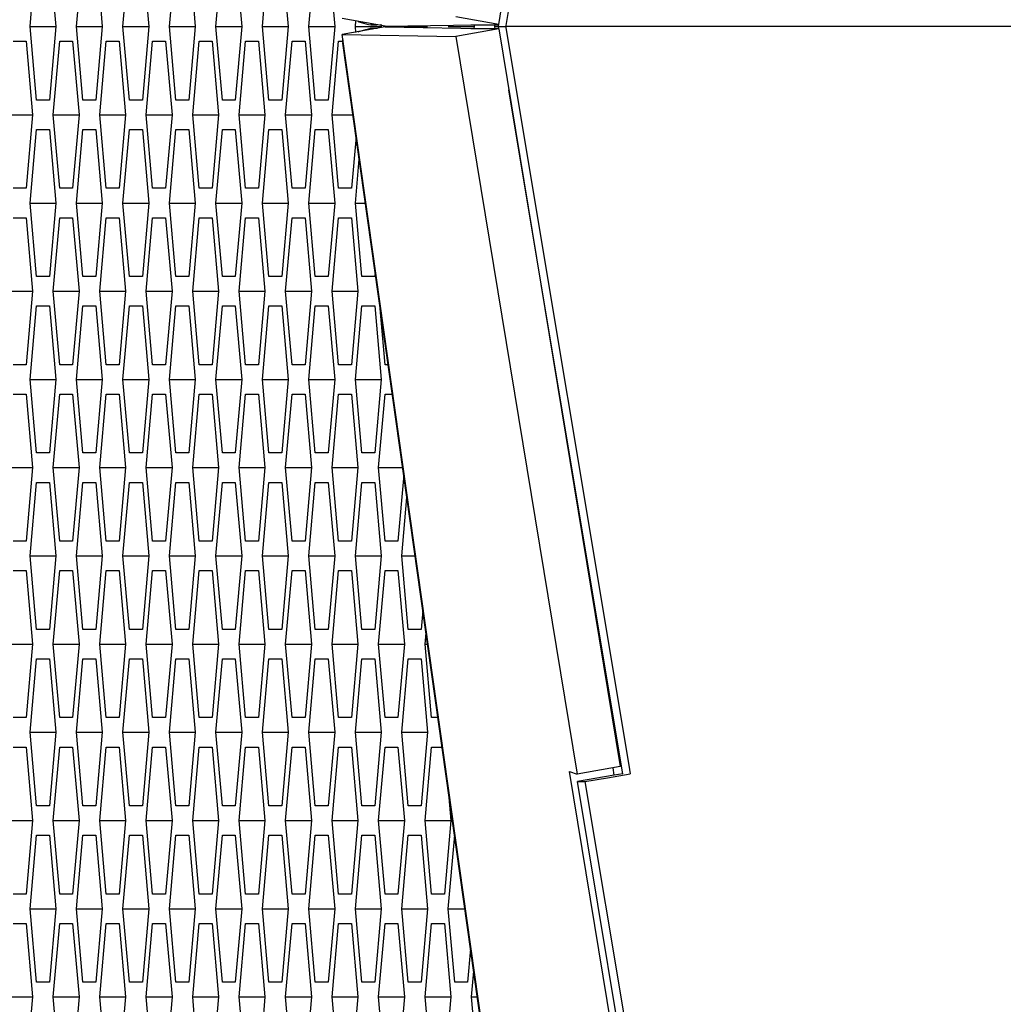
# Model space of a CAD drawing. Header units: millimetres. Extents: x 0 to 420, y 0 to 297.
# Tile 253 of 256: x 229.38 to 232.72, y 211.3 to 214.65. Entities that reach past the tile are written whole.
import ezdxf

# ---------------------------------------------------------------- set-up
doc = ezdxf.new("R2010")
doc.units = ezdxf.units.MM
doc.header["$LTSCALE"] = 23.1
doc.layers.get('0').update_dxf_attribs({"linetype": 'CONTINUOUS'})
doc.layers.add('DIM_PILOTEES', color=7, linetype='CONTINUOUS')
doc.styles.get("Standard").update_dxf_attribs({"font": 'txt', "width": 0.7})
doc.dimstyles.new('DIMSTYLE_1', dxfattribs={"dimtxt": 2.5, "dimasz": 3.5, "dimexe": 2, "dimexo": 0, "dimtad": 1, "dimdec": 0, "dimlfac": 10, "dimdsep": 46, "dimtxsty": 'Standard', "dimblk": '_FILLED', "dimblk1": '_FILLED', "dimblk2": '_FILLED', "dimcen": 0.09, "dimazin": 2, "dimtp": 1.2, "dimtm": 1.2, "dimtfac": 1, "dimtdec": 0, "dimtofl": 0, "dimtmove": 0, "dimatfit": 3, "dimldrblk": '_FILLED', "dimfxl": 0, "dimtolj": 1, "dimarcsym": 0})
doc.dimstyles.new('DIMSTYLE_2', dxfattribs={"dimtxt": 2.5, "dimasz": 3.5, "dimexe": 2, "dimexo": 0, "dimtad": 1, "dimdec": 0, "dimlfac": 10, "dimdsep": 46, "dimtxsty": 'Standard', "dimblk": '_FILLED', "dimblk1": '_FILLED', "dimblk2": '_FILLED', "dimcen": 0.09, "dimazin": 2, "dimtp": 0.5, "dimtm": 0.5, "dimtfac": 1, "dimtdec": 0, "dimtofl": 0, "dimtmove": 0, "dimatfit": 3, "dimldrblk": '_FILLED', "dimfxl": 0, "dimtolj": 1, "dimarcsym": 0})
doc.dimstyles.new('DIMSTYLE_4', dxfattribs={"dimtxt": 2.5, "dimasz": 3.5, "dimexe": 2, "dimexo": 0, "dimtad": 1, "dimdec": 0, "dimlfac": 10, "dimdsep": 46, "dimtxsty": 'Standard', "dimblk": '_FILLED', "dimblk1": '_FILLED', "dimblk2": '_FILLED', "dimcen": 0.09, "dimazin": 2, "dimtp": 0.8, "dimtm": 0.8, "dimtfac": 1, "dimtdec": 0, "dimtofl": 0, "dimtmove": 0, "dimatfit": 3, "dimldrblk": '_FILLED', "dimfxl": 0, "dimtolj": 1, "dimarcsym": 0})

# ---------------------------------------------------------------- blocks, each defined once
blk = doc.blocks.new('_FILLED')
at = {"color": 0, "linetype": 'ByBlock'}
blk.add_solid([(0, 0), (-1, 0.14286), (-1, -0.14286)], dxfattribs=at)
blk = doc.blocks.new('*D1')
at = {"layer": 'DIM_PILOTEES', "color": 2, "linetype": 'Continuous'}
for p, q in [((273.9153, 254.2086), (213.2201, 254.2086)), ((215.2201, 254.2086), (215.2201, 191.8279)), ((215.2201, 129.4471), (215.2201, 191.8279)), ((273.9407, 129.4471), (213.2201, 129.4471))]:
    blk.add_line(p, q, dxfattribs=at)
at = {"layer": 'DIM_PILOTEES', "color": 2, "linetype": 'Continuous', "xscale": 3.5, "yscale": 3.5, "zscale": 3.5}
for p, rotation in [((215.2201, 254.2086), 90), ((215.2201, 129.4471), 270)]:
    blk.add_blockref('_FILLED', p, dxfattribs=dict(at, rotation=rotation))
at = {"layer": 'DIM_PILOTEES', "color": 2, "linetype": 'Continuous', "insert": (212.0951, 191.6644), "char_height": 2.5, "width": 10.982143, "attachment_point": 2, "rotation": 90, "line_spacing_factor": 0.9}
blk.add_mtext('{\\ftxt;\\W0.0001;\\H0.0001;\\~}{\\ftxt;\\W2.9285714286;\\H2.5; }{\\ftxt;\\W0.0001;\\H0.0001;\\~}', dxfattribs=at)
blk = doc.blocks.new('*D2')
at = {"layer": 'DIM_PILOTEES', "color": 2, "linetype": 'Continuous'}
for p, q in [((226.3883, 206.1532), (226.3883, 267.8625)), ((243.2945, 226.4959), (243.2945, 267.8625)), ((226.3883, 265.8625), (218.8883, 265.8625)), ((218.8883, 265.8625), (234.8414, 265.8625)), ((250.7945, 265.8625), (234.8414, 265.8625)), ((243.2945, 265.8625), (250.7945, 265.8625))]:
    blk.add_line(p, q, dxfattribs=at)
at = {"layer": 'DIM_PILOTEES', "color": 2, "linetype": 'Continuous', "xscale": 3.5, "yscale": 3.5, "zscale": 3.5}
blk.add_blockref('_FILLED', (226.3883, 265.8625), dxfattribs=at)
at = {"layer": 'DIM_PILOTEES', "color": 2, "linetype": 'Continuous', "xscale": 3.5, "yscale": 3.5, "zscale": 3.5, "rotation": 180}
blk.add_blockref('_FILLED', (243.2945, 265.8625), dxfattribs=at)
at = {"layer": 'DIM_PILOTEES', "color": 2, "linetype": 'Continuous', "insert": (235.5503, 268.9875), "char_height": 2.5, "width": 8.035714, "attachment_point": 2, "line_spacing_factor": 0.9}
blk.add_mtext('{\\ftxt;\\W0.0001;\\H0.0001;\\~}{\\ftxt;\\W2.1428571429;\\H2.5; }{\\ftxt;\\W0.0001;\\H0.0001;\\~}', dxfattribs=at)
blk = doc.blocks.new('*D9')
at = {"layer": 'DIM_PILOTEES', "color": 2, "linetype": 'Continuous'}
for p, q in [((226.3883, 206.1532), (226.3883, 279.9641)), ((276.2211, 241.5579), (276.2211, 279.9641)), ((226.3883, 277.9641), (251.3047, 277.9641)), ((276.2211, 277.9641), (251.3047, 277.9641))]:
    blk.add_line(p, q, dxfattribs=at)
at = {"layer": 'DIM_PILOTEES', "color": 2, "linetype": 'Continuous', "xscale": 3.5, "yscale": 3.5, "zscale": 3.5, "rotation": 180}
blk.add_blockref('_FILLED', (226.3883, 277.9641), dxfattribs=at)
at = {"layer": 'DIM_PILOTEES', "color": 2, "linetype": 'Continuous', "xscale": 3.5, "yscale": 3.5, "zscale": 3.5}
blk.add_blockref('_FILLED', (276.2211, 277.9641), dxfattribs=at)
at = {"layer": 'DIM_PILOTEES', "color": 2, "linetype": 'Continuous', "insert": (253.158, 281.0891), "char_height": 2.5, "width": 8.839286, "attachment_point": 2, "line_spacing_factor": 0.9}
blk.add_mtext('{\\ftxt;\\W0.0001;\\H0.0001;\\~}{\\ftxt;\\W2.3571428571;\\H2.5; }{\\ftxt;\\W0.0001;\\H0.0001;\\~}', dxfattribs=at)

msp = doc.modelspace()

# ---------------------------------------------------------------- linework, layer by layer
at = {"color": 3, "linetype": 'Continuous'}
for p, q in [((231.008, 214.6296), (231.4201, 217.1383)), ((229.4132, 214.622), (229.4352, 214.872)), ((229.4791, 214.872), (229.5011, 214.622)), ((229.5713, 214.622), (229.5933, 214.872)), ((229.6372, 214.872), (229.6592, 214.622)), ((229.7294, 214.622), (229.7514, 214.872)), ((229.7953, 214.872), (229.8172, 214.622)), ((229.8875, 214.622), (229.9095, 214.872)), ((229.9534, 214.872), (229.9753, 214.622)), ((230.0456, 214.622), (230.0676, 214.872)), ((230.1115, 214.872), (230.1334, 214.622)), ((230.2037, 214.622), (230.2256, 214.872)), ((230.2696, 214.872), (230.2915, 214.622)), ((230.3618, 214.622), (230.3837, 214.872)), ((230.4277, 214.872), (230.4496, 214.622)), ((230.5199, 214.622), (230.5216, 214.6419)), ((229.4352, 214.372), (229.4132, 214.622)), ((229.5011, 214.622), (229.4791, 214.372)), ((229.5933, 214.372), (229.5713, 214.622)), ((229.6592, 214.622), (229.6372, 214.372)), ((229.7514, 214.372), (229.7294, 214.622)), ((229.8172, 214.622), (229.7953, 214.372)), ((229.9095, 214.372), (229.8875, 214.622)), ((229.9753, 214.622), (229.9534, 214.372)), ((230.0676, 214.372), (230.0456, 214.622)), ((230.1334, 214.622), (230.1115, 214.372)), ((230.2256, 214.372), (230.2037, 214.622)), ((230.2915, 214.622), (230.2696, 214.372)), ((230.3837, 214.372), (230.3618, 214.622)), ((230.4496, 214.622), (230.4277, 214.372)), ((230.5216, 214.602), (230.5199, 214.622)), ((230.6069, 214.6307), (230.6077, 214.622)), ((230.6211, 214.623), (231.008, 214.6296)), ((230.6211, 214.6209), (231.008, 214.6143)), ((230.9233, 214.6281), (230.9239, 214.622)), ((230.9239, 214.622), (230.9233, 214.6158)), ((230.9941, 214.622), (230.9949, 214.6307)), ((230.9949, 214.6132), (230.9941, 214.622)), ((231.008, 214.6143), (231.4201, 212.1056)), ((229.3561, 214.572), (229.4001, 214.572)), ((229.4001, 214.572), (229.422, 214.322)), ((229.4923, 214.322), (229.5142, 214.572)), ((229.5142, 214.572), (229.5581, 214.572)), ((229.5581, 214.572), (229.5801, 214.322)), ((229.6504, 214.322), (229.6723, 214.572)), ((229.6723, 214.572), (229.7162, 214.572)), ((229.7162, 214.572), (229.7382, 214.322)), ((229.8085, 214.322), (229.8304, 214.572)), ((229.8304, 214.572), (229.8743, 214.572)), ((229.8743, 214.572), (229.8963, 214.322)), ((229.9666, 214.322), (229.9885, 214.572)), ((229.9885, 214.572), (230.0324, 214.572)), ((230.0324, 214.572), (230.0544, 214.322)), ((230.1246, 214.322), (230.1466, 214.572)), ((230.1466, 214.572), (230.1905, 214.572)), ((230.1905, 214.572), (230.2125, 214.322)), ((230.2827, 214.322), (230.3047, 214.572)), ((230.3047, 214.572), (230.3486, 214.572)), ((230.3486, 214.572), (230.3706, 214.322)), ((230.4408, 214.322), (230.4628, 214.572)), ((230.4628, 214.572), (230.4753, 214.572)), ((229.4791, 214.372), (229.4352, 214.372)), ((229.6372, 214.372), (229.5933, 214.372)), ((229.7953, 214.372), (229.7514, 214.372)), ((229.9534, 214.372), (229.9095, 214.372)), ((230.1115, 214.372), (230.0676, 214.372)), ((230.2696, 214.372), (230.2256, 214.372)), ((230.4277, 214.372), (230.3837, 214.372)), ((229.422, 214.322), (229.4001, 214.072)), ((229.5142, 214.072), (229.4923, 214.322)), ((229.5801, 214.322), (229.5581, 214.072)), ((229.6723, 214.072), (229.6504, 214.322)), ((229.7382, 214.322), (229.7162, 214.072)), ((229.8304, 214.072), (229.8085, 214.322)), ((229.8963, 214.322), (229.8743, 214.072)), ((229.9885, 214.072), (229.9666, 214.322)), ((230.0544, 214.322), (230.0324, 214.072)), ((230.1466, 214.072), (230.1246, 214.322)), ((230.2125, 214.322), (230.1905, 214.072)), ((230.3047, 214.072), (230.2827, 214.322)), ((230.3706, 214.322), (230.3486, 214.072)), ((230.4628, 214.072), (230.4408, 214.322)), ((229.4132, 214.022), (229.4352, 214.272)), ((229.4352, 214.272), (229.4791, 214.272)), ((229.4791, 214.272), (229.5011, 214.022)), ((229.5713, 214.022), (229.5933, 214.272)), ((229.5933, 214.272), (229.6372, 214.272)), ((229.6372, 214.272), (229.6592, 214.022)), ((229.7294, 214.022), (229.7514, 214.272)), ((229.7514, 214.272), (229.7953, 214.272)), ((229.7953, 214.272), (229.8172, 214.022)), ((229.8875, 214.022), (229.9095, 214.272)), ((229.9095, 214.272), (229.9534, 214.272)), ((229.9534, 214.272), (229.9753, 214.022)), ((230.0456, 214.022), (230.0676, 214.272)), ((230.0676, 214.272), (230.1115, 214.272)), ((230.1115, 214.272), (230.1334, 214.022)), ((230.2037, 214.022), (230.2256, 214.272)), ((230.2256, 214.272), (230.2696, 214.272)), ((230.2696, 214.272), (230.2915, 214.022)), ((230.3618, 214.022), (230.3837, 214.272)), ((230.3837, 214.272), (230.4277, 214.272)), ((230.4277, 214.272), (230.4496, 214.022)), ((230.5222, 214.2482), (230.5067, 214.072)), ((230.5199, 214.022), (230.533, 214.1715)), ((229.4001, 214.072), (229.3561, 214.072)), ((229.5581, 214.072), (229.5142, 214.072)), ((229.7162, 214.072), (229.6723, 214.072)), ((229.8743, 214.072), (229.8304, 214.072)), ((230.0324, 214.072), (229.9885, 214.072)), ((230.1905, 214.072), (230.1466, 214.072)), ((230.3486, 214.072), (230.3047, 214.072)), ((230.5067, 214.072), (230.4628, 214.072)), ((229.4352, 213.772), (229.4132, 214.022)), ((229.5011, 214.022), (229.4791, 213.772)), ((229.5933, 213.772), (229.5713, 214.022)), ((229.6592, 214.022), (229.6372, 213.772)), ((229.7514, 213.772), (229.7294, 214.022)), ((229.8172, 214.022), (229.7953, 213.772)), ((229.9095, 213.772), (229.8875, 214.022)), ((229.9753, 214.022), (229.9534, 213.772)), ((230.0676, 213.772), (230.0456, 214.022)), ((230.1334, 214.022), (230.1115, 213.772)), ((230.2256, 213.772), (230.2037, 214.022)), ((230.2915, 214.022), (230.2696, 213.772)), ((230.3837, 213.772), (230.3618, 214.022)), ((230.4496, 214.022), (230.4277, 213.772)), ((230.5418, 213.772), (230.5199, 214.022)), ((229.3561, 213.972), (229.4001, 213.972)), ((229.4001, 213.972), (229.422, 213.722)), ((229.4923, 213.722), (229.5142, 213.972)), ((229.5142, 213.972), (229.5581, 213.972)), ((229.5581, 213.972), (229.5801, 213.722)), ((229.6504, 213.722), (229.6723, 213.972)), ((229.6723, 213.972), (229.7162, 213.972)), ((229.7162, 213.972), (229.7382, 213.722)), ((229.8085, 213.722), (229.8304, 213.972)), ((229.8304, 213.972), (229.8743, 213.972)), ((229.8743, 213.972), (229.8963, 213.722)), ((229.9666, 213.722), (229.9885, 213.972)), ((229.9885, 213.972), (230.0324, 213.972)), ((230.0324, 213.972), (230.0544, 213.722)), ((230.1246, 213.722), (230.1466, 213.972)), ((230.1466, 213.972), (230.1905, 213.972)), ((230.1905, 213.972), (230.2125, 213.722)), ((230.2827, 213.722), (230.3047, 213.972)), ((230.3047, 213.972), (230.3486, 213.972)), ((230.3486, 213.972), (230.3706, 213.722)), ((230.4408, 213.722), (230.4628, 213.972)), ((230.4628, 213.972), (230.5067, 213.972)), ((230.5067, 213.972), (230.5287, 213.722)), ((229.4791, 213.772), (229.4352, 213.772)), ((229.6372, 213.772), (229.5933, 213.772)), ((229.7953, 213.772), (229.7514, 213.772)), ((229.9534, 213.772), (229.9095, 213.772)), ((230.1115, 213.772), (230.0676, 213.772)), ((230.2696, 213.772), (230.2256, 213.772)), ((230.4277, 213.772), (230.3837, 213.772)), ((230.5857, 213.772), (230.5418, 213.772)), ((230.5871, 213.7878), (230.5857, 213.772)), ((229.422, 213.722), (229.4001, 213.472)), ((229.5142, 213.472), (229.4923, 213.722)), ((229.5801, 213.722), (229.5581, 213.472)), ((229.6723, 213.472), (229.6504, 213.722)), ((229.7382, 213.722), (229.7162, 213.472)), ((229.8304, 213.472), (229.8085, 213.722)), ((229.8963, 213.722), (229.8743, 213.472)), ((229.9885, 213.472), (229.9666, 213.722)), ((230.0544, 213.722), (230.0324, 213.472)), ((230.1466, 213.472), (230.1246, 213.722)), ((230.2125, 213.722), (230.1905, 213.472)), ((230.3047, 213.472), (230.2827, 213.722)), ((230.3706, 213.722), (230.3486, 213.472)), ((230.4628, 213.472), (230.4408, 213.722)), ((230.5287, 213.722), (230.5067, 213.472)), ((229.4132, 213.422), (229.4352, 213.672)), ((229.4352, 213.672), (229.4791, 213.672)), ((229.4791, 213.672), (229.5011, 213.422)), ((229.5713, 213.422), (229.5933, 213.672)), ((229.5933, 213.672), (229.6372, 213.672)), ((229.6372, 213.672), (229.6592, 213.422)), ((229.7294, 213.422), (229.7514, 213.672)), ((229.7514, 213.672), (229.7953, 213.672)), ((229.7953, 213.672), (229.8172, 213.422)), ((229.8875, 213.422), (229.9095, 213.672)), ((229.9095, 213.672), (229.9534, 213.672)), ((229.9534, 213.672), (229.9753, 213.422)), ((230.0456, 213.422), (230.0676, 213.672)), ((230.0676, 213.672), (230.1115, 213.672)), ((230.1115, 213.672), (230.1334, 213.422)), ((230.2037, 213.422), (230.2256, 213.672)), ((230.2256, 213.672), (230.2696, 213.672)), ((230.2696, 213.672), (230.2915, 213.422)), ((230.3618, 213.422), (230.3837, 213.672)), ((230.3837, 213.672), (230.4277, 213.672)), ((230.4277, 213.672), (230.4496, 213.422)), ((230.5199, 213.422), (230.5418, 213.672)), ((230.5418, 213.672), (230.5857, 213.672)), ((230.5857, 213.672), (230.6077, 213.422)), ((230.6209, 213.472), (230.603, 213.6753)), ((229.4001, 213.472), (229.3561, 213.472)), ((229.5581, 213.472), (229.5142, 213.472)), ((229.7162, 213.472), (229.6723, 213.472)), ((229.8743, 213.472), (229.8304, 213.472)), ((230.0324, 213.472), (229.9885, 213.472)), ((230.1905, 213.472), (230.1466, 213.472)), ((230.3486, 213.472), (230.3047, 213.472)), ((230.5067, 213.472), (230.4628, 213.472)), ((230.6317, 213.472), (230.6209, 213.472)), ((229.4352, 213.172), (229.4132, 213.422)), ((229.5011, 213.422), (229.4791, 213.172)), ((229.5933, 213.172), (229.5713, 213.422)), ((229.6592, 213.422), (229.6372, 213.172)), ((229.7514, 213.172), (229.7294, 213.422)), ((229.8172, 213.422), (229.7953, 213.172)), ((229.9095, 213.172), (229.8875, 213.422)), ((229.9753, 213.422), (229.9534, 213.172)), ((230.0676, 213.172), (230.0456, 213.422)), ((230.1334, 213.422), (230.1115, 213.172)), ((230.2256, 213.172), (230.2037, 213.422)), ((230.2915, 213.422), (230.2696, 213.172)), ((230.3837, 213.172), (230.3618, 213.422)), ((230.4496, 213.422), (230.4277, 213.172)), ((230.5418, 213.172), (230.5199, 213.422)), ((230.6077, 213.422), (230.5857, 213.172)), ((229.3561, 213.372), (229.4001, 213.372)), ((229.4001, 213.372), (229.422, 213.122)), ((229.4923, 213.122), (229.5142, 213.372)), ((229.5142, 213.372), (229.5581, 213.372)), ((229.5581, 213.372), (229.5801, 213.122)), ((229.6504, 213.122), (229.6723, 213.372)), ((229.6723, 213.372), (229.7162, 213.372)), ((229.7162, 213.372), (229.7382, 213.122)), ((229.8085, 213.122), (229.8304, 213.372)), ((229.8304, 213.372), (229.8743, 213.372)), ((229.8743, 213.372), (229.8963, 213.122)), ((229.9666, 213.122), (229.9885, 213.372)), ((229.9885, 213.372), (230.0324, 213.372)), ((230.0324, 213.372), (230.0544, 213.122)), ((230.1246, 213.122), (230.1466, 213.372)), ((230.1466, 213.372), (230.1905, 213.372)), ((230.1905, 213.372), (230.2125, 213.122)), ((230.2827, 213.122), (230.3047, 213.372)), ((230.3047, 213.372), (230.3486, 213.372)), ((230.3486, 213.372), (230.3706, 213.122)), ((230.4408, 213.122), (230.4628, 213.372)), ((230.4628, 213.372), (230.5067, 213.372)), ((230.5067, 213.372), (230.5287, 213.122)), ((230.5989, 213.122), (230.6209, 213.372)), ((230.6209, 213.372), (230.6458, 213.372)), ((229.4791, 213.172), (229.4352, 213.172)), ((229.6372, 213.172), (229.5933, 213.172)), ((229.7953, 213.172), (229.7514, 213.172)), ((229.9534, 213.172), (229.9095, 213.172)), ((230.1115, 213.172), (230.0676, 213.172)), ((230.2696, 213.172), (230.2256, 213.172)), ((230.4277, 213.172), (230.3837, 213.172)), ((230.5857, 213.172), (230.5418, 213.172)), ((229.422, 213.122), (229.4001, 212.872)), ((229.5142, 212.872), (229.4923, 213.122)), ((229.5801, 213.122), (229.5581, 212.872)), ((229.6723, 212.872), (229.6504, 213.122)), ((229.7382, 213.122), (229.7162, 212.872)), ((229.8304, 212.872), (229.8085, 213.122)), ((229.8963, 213.122), (229.8743, 212.872)), ((229.9885, 212.872), (229.9666, 213.122)), ((230.0544, 213.122), (230.0324, 212.872)), ((230.1466, 212.872), (230.1246, 213.122)), ((230.2125, 213.122), (230.1905, 212.872)), ((230.3047, 212.872), (230.2827, 213.122)), ((230.3706, 213.122), (230.3486, 212.872)), ((230.4628, 212.872), (230.4408, 213.122)), ((230.5287, 213.122), (230.5067, 212.872)), ((230.6209, 212.872), (230.5989, 213.122)), ((229.4132, 212.822), (229.4352, 213.072)), ((229.4352, 213.072), (229.4791, 213.072)), ((229.4791, 213.072), (229.5011, 212.822)), ((229.5713, 212.822), (229.5933, 213.072)), ((229.5933, 213.072), (229.6372, 213.072)), ((229.6372, 213.072), (229.6592, 212.822)), ((229.7294, 212.822), (229.7514, 213.072)), ((229.7514, 213.072), (229.7953, 213.072)), ((229.7953, 213.072), (229.8172, 212.822)), ((229.8875, 212.822), (229.9095, 213.072)), ((229.9095, 213.072), (229.9534, 213.072)), ((229.9534, 213.072), (229.9753, 212.822)), ((230.0456, 212.822), (230.0676, 213.072)), ((230.0676, 213.072), (230.1115, 213.072)), ((230.1115, 213.072), (230.1334, 212.822)), ((230.2037, 212.822), (230.2256, 213.072)), ((230.2256, 213.072), (230.2696, 213.072)), ((230.2696, 213.072), (230.2915, 212.822)), ((230.3618, 212.822), (230.3837, 213.072)), ((230.3837, 213.072), (230.4277, 213.072)), ((230.4277, 213.072), (230.4496, 212.822)), ((230.5199, 212.822), (230.5418, 213.072)), ((230.5418, 213.072), (230.5857, 213.072)), ((230.5857, 213.072), (230.6077, 212.822)), ((230.6846, 213.0972), (230.6648, 212.872)), ((230.678, 212.822), (230.6954, 213.0205)), ((229.4001, 212.872), (229.3561, 212.872)), ((229.5581, 212.872), (229.5142, 212.872)), ((229.7162, 212.872), (229.6723, 212.872)), ((229.8743, 212.872), (229.8304, 212.872)), ((230.0324, 212.872), (229.9885, 212.872)), ((230.1905, 212.872), (230.1466, 212.872)), ((230.3486, 212.872), (230.3047, 212.872)), ((230.5067, 212.872), (230.4628, 212.872)), ((230.6648, 212.872), (230.6209, 212.872)), ((229.4352, 212.572), (229.4132, 212.822)), ((229.5011, 212.822), (229.4791, 212.572)), ((229.5933, 212.572), (229.5713, 212.822)), ((229.6592, 212.822), (229.6372, 212.572)), ((229.7514, 212.572), (229.7294, 212.822)), ((229.8172, 212.822), (229.7953, 212.572)), ((229.9095, 212.572), (229.8875, 212.822)), ((229.9753, 212.822), (229.9534, 212.572)), ((230.0676, 212.572), (230.0456, 212.822)), ((230.1334, 212.822), (230.1115, 212.572)), ((230.2256, 212.572), (230.2037, 212.822)), ((230.2915, 212.822), (230.2696, 212.572)), ((230.3837, 212.572), (230.3618, 212.822)), ((230.4496, 212.822), (230.4277, 212.572)), ((230.5418, 212.572), (230.5199, 212.822)), ((230.6077, 212.822), (230.5857, 212.572)), ((230.6999, 212.572), (230.678, 212.822)), ((229.3561, 212.772), (229.4001, 212.772)), ((229.4001, 212.772), (229.422, 212.522)), ((229.4923, 212.522), (229.5142, 212.772)), ((229.5142, 212.772), (229.5581, 212.772)), ((229.5581, 212.772), (229.5801, 212.522)), ((229.6504, 212.522), (229.6723, 212.772)), ((229.6723, 212.772), (229.7162, 212.772)), ((229.7162, 212.772), (229.7382, 212.522)), ((229.8085, 212.522), (229.8304, 212.772)), ((229.8304, 212.772), (229.8743, 212.772)), ((229.8743, 212.772), (229.8963, 212.522)), ((229.9666, 212.522), (229.9885, 212.772)), ((229.9885, 212.772), (230.0324, 212.772)), ((230.0324, 212.772), (230.0544, 212.522)), ((230.1246, 212.522), (230.1466, 212.772)), ((230.1466, 212.772), (230.1905, 212.772)), ((230.1905, 212.772), (230.2125, 212.522)), ((230.2827, 212.522), (230.3047, 212.772)), ((230.3047, 212.772), (230.3486, 212.772)), ((230.3486, 212.772), (230.3706, 212.522)), ((230.4408, 212.522), (230.4628, 212.772)), ((230.4628, 212.772), (230.5067, 212.772)), ((230.5067, 212.772), (230.5287, 212.522)), ((230.5989, 212.522), (230.6209, 212.772)), ((230.6209, 212.772), (230.6648, 212.772)), ((230.6648, 212.772), (230.6867, 212.522)), ((230.7495, 212.6368), (230.7438, 212.572)), ((229.4791, 212.572), (229.4352, 212.572)), ((229.6372, 212.572), (229.5933, 212.572)), ((229.7953, 212.572), (229.7514, 212.572)), ((229.9534, 212.572), (229.9095, 212.572)), ((230.1115, 212.572), (230.0676, 212.572)), ((230.2696, 212.572), (230.2256, 212.572)), ((230.4277, 212.572), (230.3837, 212.572)), ((230.5857, 212.572), (230.5418, 212.572)), ((230.7438, 212.572), (230.6999, 212.572)), ((230.757, 212.522), (230.7604, 212.5601)), ((229.422, 212.522), (229.4001, 212.272)), ((229.5142, 212.272), (229.4923, 212.522)), ((229.5801, 212.522), (229.5581, 212.272)), ((229.6723, 212.272), (229.6504, 212.522)), ((229.7382, 212.522), (229.7162, 212.272)), ((229.8304, 212.272), (229.8085, 212.522)), ((229.8963, 212.522), (229.8743, 212.272)), ((229.9885, 212.272), (229.9666, 212.522)), ((230.0544, 212.522), (230.0324, 212.272)), ((230.1466, 212.272), (230.1246, 212.522)), ((230.2125, 212.522), (230.1905, 212.272)), ((230.3047, 212.272), (230.2827, 212.522)), ((230.3706, 212.522), (230.3486, 212.272)), ((230.4628, 212.272), (230.4408, 212.522)), ((230.5287, 212.522), (230.5067, 212.272)), ((230.6209, 212.272), (230.5989, 212.522)), ((230.6867, 212.522), (230.6648, 212.272)), ((230.779, 212.272), (230.757, 212.522)), ((229.4132, 212.222), (229.4352, 212.472)), ((229.4352, 212.472), (229.4791, 212.472)), ((229.4791, 212.472), (229.5011, 212.222)), ((229.5713, 212.222), (229.5933, 212.472)), ((229.5933, 212.472), (229.6372, 212.472)), ((229.6372, 212.472), (229.6592, 212.222)), ((229.7294, 212.222), (229.7514, 212.472)), ((229.7514, 212.472), (229.7953, 212.472)), ((229.7953, 212.472), (229.8172, 212.222)), ((229.8875, 212.222), (229.9095, 212.472)), ((229.9095, 212.472), (229.9534, 212.472)), ((229.9534, 212.472), (229.9753, 212.222)), ((230.0456, 212.222), (230.0676, 212.472)), ((230.0676, 212.472), (230.1115, 212.472)), ((230.1115, 212.472), (230.1334, 212.222)), ((230.2037, 212.222), (230.2256, 212.472)), ((230.2256, 212.472), (230.2696, 212.472)), ((230.2696, 212.472), (230.2915, 212.222)), ((230.3618, 212.222), (230.3837, 212.472)), ((230.3837, 212.472), (230.4277, 212.472)), ((230.4277, 212.472), (230.4496, 212.222)), ((230.5199, 212.222), (230.5418, 212.472)), ((230.5418, 212.472), (230.5857, 212.472)), ((230.5857, 212.472), (230.6077, 212.222)), ((230.678, 212.222), (230.6999, 212.472)), ((230.6999, 212.472), (230.7438, 212.472)), ((230.7438, 212.472), (230.7658, 212.222)), ((229.4001, 212.272), (229.3561, 212.272)), ((229.5581, 212.272), (229.5142, 212.272)), ((229.7162, 212.272), (229.6723, 212.272)), ((229.8743, 212.272), (229.8304, 212.272)), ((230.0324, 212.272), (229.9885, 212.272)), ((230.1905, 212.272), (230.1466, 212.272)), ((230.3486, 212.272), (230.3047, 212.272)), ((230.5067, 212.272), (230.4628, 212.272)), ((230.6648, 212.272), (230.6209, 212.272)), ((230.801, 212.272), (230.779, 212.272)), ((229.4352, 211.972), (229.4132, 212.222)), ((229.5011, 212.222), (229.4791, 211.972)), ((229.5933, 211.972), (229.5713, 212.222)), ((229.6592, 212.222), (229.6372, 211.972)), ((229.7514, 211.972), (229.7294, 212.222)), ((229.8172, 212.222), (229.7953, 211.972)), ((229.9095, 211.972), (229.8875, 212.222)), ((229.9753, 212.222), (229.9534, 211.972)), ((230.0676, 211.972), (230.0456, 212.222)), ((230.1334, 212.222), (230.1115, 211.972)), ((230.2256, 211.972), (230.2037, 212.222)), ((230.2915, 212.222), (230.2696, 211.972)), ((230.3837, 211.972), (230.3618, 212.222)), ((230.4496, 212.222), (230.4277, 211.972)), ((230.5418, 211.972), (230.5199, 212.222)), ((230.6077, 212.222), (230.5857, 211.972)), ((230.6999, 211.972), (230.678, 212.222)), ((230.7658, 212.222), (230.7438, 211.972)), ((229.3561, 212.172), (229.4001, 212.172)), ((229.4001, 212.172), (229.422, 211.922)), ((229.4923, 211.922), (229.5142, 212.172)), ((229.5142, 212.172), (229.5581, 212.172)), ((229.5581, 212.172), (229.5801, 211.922)), ((229.6504, 211.922), (229.6723, 212.172)), ((229.6723, 212.172), (229.7162, 212.172)), ((229.7162, 212.172), (229.7382, 211.922)), ((229.8085, 211.922), (229.8304, 212.172)), ((229.8304, 212.172), (229.8743, 212.172)), ((229.8743, 212.172), (229.8963, 211.922)), ((229.9666, 211.922), (229.9885, 212.172)), ((229.9885, 212.172), (230.0324, 212.172)), ((230.0324, 212.172), (230.0544, 211.922)), ((230.1246, 211.922), (230.1466, 212.172)), ((230.1466, 212.172), (230.1905, 212.172)), ((230.1905, 212.172), (230.2125, 211.922)), ((230.2827, 211.922), (230.3047, 212.172)), ((230.3047, 212.172), (230.3486, 212.172)), ((230.3486, 212.172), (230.3706, 211.922)), ((230.4408, 211.922), (230.4628, 212.172)), ((230.4628, 212.172), (230.5067, 212.172)), ((230.5067, 212.172), (230.5287, 211.922)), ((230.5989, 211.922), (230.6209, 212.172)), ((230.6209, 212.172), (230.6648, 212.172)), ((230.6648, 212.172), (230.6867, 211.922)), ((230.757, 211.922), (230.779, 212.172)), ((230.779, 212.172), (230.8151, 212.172)), ((231.4008, 212.0761), (231.3966, 212.1014)), ((230.8357, 212.0262), (230.8448, 211.922)), ((229.4791, 211.972), (229.4352, 211.972)), ((229.6372, 211.972), (229.5933, 211.972)), ((229.7953, 211.972), (229.7514, 211.972)), ((229.9534, 211.972), (229.9095, 211.972)), ((230.1115, 211.972), (230.0676, 211.972)), ((230.2696, 211.972), (230.2256, 211.972)), ((230.4277, 211.972), (230.3837, 211.972)), ((230.5857, 211.972), (230.5418, 211.972)), ((230.7438, 211.972), (230.6999, 211.972)), ((229.422, 211.922), (229.4001, 211.672)), ((229.5142, 211.672), (229.4923, 211.922)), ((229.5801, 211.922), (229.5581, 211.672)), ((229.6723, 211.672), (229.6504, 211.922)), ((229.7382, 211.922), (229.7162, 211.672)), ((229.8304, 211.672), (229.8085, 211.922)), ((229.8963, 211.922), (229.8743, 211.672)), ((229.9885, 211.672), (229.9666, 211.922)), ((230.0544, 211.922), (230.0324, 211.672)), ((230.1466, 211.672), (230.1246, 211.922)), ((230.2125, 211.922), (230.1905, 211.672)), ((230.3047, 211.672), (230.2827, 211.922)), ((230.3706, 211.922), (230.3486, 211.672)), ((230.4628, 211.672), (230.4408, 211.922)), ((230.5287, 211.922), (230.5067, 211.672)), ((230.6209, 211.672), (230.5989, 211.922)), ((230.6867, 211.922), (230.6648, 211.672)), ((230.779, 211.672), (230.757, 211.922)), ((230.8448, 211.922), (230.8229, 211.672)), ((229.4132, 211.622), (229.4352, 211.872)), ((229.4352, 211.872), (229.4791, 211.872)), ((229.4791, 211.872), (229.5011, 211.622)), ((229.5713, 211.622), (229.5933, 211.872)), ((229.5933, 211.872), (229.6372, 211.872)), ((229.6372, 211.872), (229.6592, 211.622)), ((229.7294, 211.622), (229.7514, 211.872)), ((229.7514, 211.872), (229.7953, 211.872)), ((229.7953, 211.872), (229.8172, 211.622)), ((229.8875, 211.622), (229.9095, 211.872)), ((229.9095, 211.872), (229.9534, 211.872)), ((229.9534, 211.872), (229.9753, 211.622)), ((230.0456, 211.622), (230.0676, 211.872)), ((230.0676, 211.872), (230.1115, 211.872)), ((230.1115, 211.872), (230.1334, 211.622)), ((230.2037, 211.622), (230.2256, 211.872)), ((230.2256, 211.872), (230.2696, 211.872)), ((230.2696, 211.872), (230.2915, 211.622)), ((230.3618, 211.622), (230.3837, 211.872)), ((230.3837, 211.872), (230.4277, 211.872)), ((230.4277, 211.872), (230.4496, 211.622)), ((230.5199, 211.622), (230.5418, 211.872)), ((230.5418, 211.872), (230.5857, 211.872)), ((230.5857, 211.872), (230.6077, 211.622)), ((230.678, 211.622), (230.6999, 211.872)), ((230.6999, 211.872), (230.7438, 211.872)), ((230.7438, 211.872), (230.7658, 211.622)), ((230.8361, 211.622), (230.858, 211.872)), ((229.4001, 211.672), (229.3561, 211.672)), ((229.5581, 211.672), (229.5142, 211.672)), ((229.7162, 211.672), (229.6723, 211.672)), ((229.8743, 211.672), (229.8304, 211.672)), ((230.0324, 211.672), (229.9885, 211.672)), ((230.1905, 211.672), (230.1466, 211.672)), ((230.3486, 211.672), (230.3047, 211.672)), ((230.5067, 211.672), (230.4628, 211.672)), ((230.6648, 211.672), (230.6209, 211.672)), ((230.8229, 211.672), (230.779, 211.672)), ((229.4352, 211.372), (229.4132, 211.622)), ((229.5011, 211.622), (229.4791, 211.372)), ((229.5933, 211.372), (229.5713, 211.622)), ((229.6592, 211.622), (229.6372, 211.372)), ((229.7514, 211.372), (229.7294, 211.622)), ((229.8172, 211.622), (229.7953, 211.372)), ((229.9095, 211.372), (229.8875, 211.622)), ((229.9753, 211.622), (229.9534, 211.372)), ((230.0676, 211.372), (230.0456, 211.622)), ((230.1334, 211.622), (230.1115, 211.372)), ((230.2256, 211.372), (230.2037, 211.622)), ((230.2915, 211.622), (230.2696, 211.372)), ((230.3837, 211.372), (230.3618, 211.622)), ((230.4496, 211.622), (230.4277, 211.372)), ((230.5418, 211.372), (230.5199, 211.622)), ((230.6077, 211.622), (230.5857, 211.372)), ((230.6999, 211.372), (230.678, 211.622)), ((230.7658, 211.622), (230.7438, 211.372)), ((230.858, 211.372), (230.8361, 211.622)), ((229.3561, 211.572), (229.4001, 211.572)), ((229.4001, 211.572), (229.422, 211.322)), ((229.4923, 211.322), (229.5142, 211.572)), ((229.5142, 211.572), (229.5581, 211.572)), ((229.5581, 211.572), (229.5801, 211.322)), ((229.6504, 211.322), (229.6723, 211.572)), ((229.6723, 211.572), (229.7162, 211.572)), ((229.7162, 211.572), (229.7382, 211.322)), ((229.8085, 211.322), (229.8304, 211.572)), ((229.8304, 211.572), (229.8743, 211.572)), ((229.8743, 211.572), (229.8963, 211.322)), ((229.9666, 211.322), (229.9885, 211.572)), ((229.9885, 211.572), (230.0324, 211.572)), ((230.0324, 211.572), (230.0544, 211.322)), ((230.1246, 211.322), (230.1466, 211.572)), ((230.1466, 211.572), (230.1905, 211.572)), ((230.1905, 211.572), (230.2125, 211.322)), ((230.2827, 211.322), (230.3047, 211.572)), ((230.3047, 211.572), (230.3486, 211.572)), ((230.3486, 211.572), (230.3706, 211.322)), ((230.4408, 211.322), (230.4628, 211.572)), ((230.4628, 211.572), (230.5067, 211.572)), ((230.5067, 211.572), (230.5287, 211.322)), ((230.5989, 211.322), (230.6209, 211.572)), ((230.6209, 211.572), (230.6648, 211.572)), ((230.6648, 211.572), (230.6867, 211.322)), ((230.757, 211.322), (230.779, 211.572)), ((230.779, 211.572), (230.8229, 211.572)), ((230.8229, 211.572), (230.8448, 211.322)), ((230.9119, 211.4858), (230.9019, 211.372)), ((230.9151, 211.322), (230.9227, 211.4091)), ((229.4791, 211.372), (229.4352, 211.372)), ((229.6372, 211.372), (229.5933, 211.372)), ((229.7953, 211.372), (229.7514, 211.372)), ((229.9534, 211.372), (229.9095, 211.372)), ((230.1115, 211.372), (230.0676, 211.372)), ((230.2696, 211.372), (230.2256, 211.372)), ((230.4277, 211.372), (230.3837, 211.372)), ((230.5857, 211.372), (230.5418, 211.372)), ((230.7438, 211.372), (230.6999, 211.372)), ((230.9019, 211.372), (230.858, 211.372)), ((229.422, 211.322), (229.4001, 211.072)), ((229.5142, 211.072), (229.4923, 211.322)), ((229.5801, 211.322), (229.5581, 211.072)), ((229.6723, 211.072), (229.6504, 211.322)), ((229.7382, 211.322), (229.7162, 211.072)), ((229.8304, 211.072), (229.8085, 211.322)), ((229.8963, 211.322), (229.8743, 211.072)), ((229.9885, 211.072), (229.9666, 211.322)), ((230.0544, 211.322), (230.0324, 211.072)), ((230.1466, 211.072), (230.1246, 211.322)), ((230.2125, 211.322), (230.1905, 211.072)), ((230.3047, 211.072), (230.2827, 211.322)), ((230.3706, 211.322), (230.3486, 211.072)), ((230.4628, 211.072), (230.4408, 211.322)), ((230.5287, 211.322), (230.5067, 211.072)), ((230.6209, 211.072), (230.5989, 211.322)), ((230.6867, 211.322), (230.6648, 211.072)), ((230.779, 211.072), (230.757, 211.322)), ((230.8448, 211.322), (230.8229, 211.072)), ((230.9371, 211.072), (230.9151, 211.322))]:
    msp.add_line(p, q, dxfattribs=at)
at = {"color": 7, "linetype": 'Continuous'}
for p, q in [((231.4496, 217.1334), (231.0321, 214.6256)), ((230.6211, 214.623), (230.4753, 214.649)), ((231.008, 214.6296), (230.8622, 214.6556)), ((229.4132, 214.622), (229.5011, 214.622)), ((229.5713, 214.622), (229.6592, 214.622)), ((229.7294, 214.622), (229.8172, 214.622)), ((229.8875, 214.622), (229.9753, 214.622)), ((230.0456, 214.622), (230.1334, 214.622)), ((230.2037, 214.622), (230.2915, 214.622)), ((230.3618, 214.622), (230.4496, 214.622)), ((230.6211, 214.6209), (230.4753, 214.5949)), ((230.5199, 214.622), (230.6077, 214.622)), ((230.579, 214.6305), (230.573, 214.6277)), ((230.573, 214.6277), (230.5946, 214.6277)), ((230.579, 214.6134), (230.573, 214.6162)), ((230.573, 214.6162), (230.5946, 214.6162)), ((230.678, 214.622), (230.7658, 214.622)), ((230.8361, 214.622), (230.9239, 214.622)), ((231.008, 214.6143), (230.8622, 214.5883)), ((230.9128, 214.628), (231.0063, 214.628)), ((230.9128, 214.6159), (231.0063, 214.6159)), ((230.9941, 214.622), (231.008, 214.622)), ((231.0063, 214.622), (231.0076, 214.6297)), ((231.0076, 214.6143), (231.0063, 214.622)), ((231.0063, 214.622), (231.0315, 214.622)), ((231.0321, 214.6256), (231.0315, 214.622)), ((231.0315, 214.622), (231.0321, 214.6183)), ((231.0315, 214.622), (231.0321, 214.6183)), ((231.0321, 214.6183), (231.4496, 212.1105)), ((231.435, 207.7924), (230.4753, 214.5949)), ((230.4753, 214.5949), (230.8622, 214.5883)), ((230.8622, 214.5883), (231.2743, 212.0796)), ((231.3614, 208.2997), (230.4774, 214.5656)), ((231.425, 212.1064), (231.0421, 214.4071)), ((229.3342, 214.322), (229.422, 214.322)), ((229.4923, 214.322), (229.5801, 214.322)), ((229.6504, 214.322), (229.7382, 214.322)), ((229.8085, 214.322), (229.8963, 214.322)), ((229.9666, 214.322), (230.0544, 214.322)), ((230.1246, 214.322), (230.2125, 214.322)), ((230.2827, 214.322), (230.3706, 214.322)), ((230.4408, 214.322), (230.5118, 214.322)), ((229.4132, 214.022), (229.5011, 214.022)), ((229.5713, 214.022), (229.6592, 214.022)), ((229.7294, 214.022), (229.8172, 214.022)), ((229.8875, 214.022), (229.9753, 214.022)), ((230.0456, 214.022), (230.1334, 214.022)), ((230.2037, 214.022), (230.2915, 214.022)), ((230.3618, 214.022), (230.4496, 214.022)), ((230.5199, 214.022), (230.5541, 214.022)), ((229.3342, 213.722), (229.422, 213.722)), ((229.4923, 213.722), (229.5801, 213.722)), ((229.6504, 213.722), (229.7382, 213.722)), ((229.8085, 213.722), (229.8963, 213.722)), ((229.9666, 213.722), (230.0544, 213.722)), ((230.1246, 213.722), (230.2125, 213.722)), ((230.2827, 213.722), (230.3706, 213.722)), ((230.4408, 213.722), (230.5287, 213.722)), ((229.4132, 213.422), (229.5011, 213.422)), ((229.5713, 213.422), (229.6592, 213.422)), ((229.7294, 213.422), (229.8172, 213.422)), ((229.8875, 213.422), (229.9753, 213.422)), ((230.0456, 213.422), (230.1334, 213.422)), ((230.2037, 213.422), (230.2915, 213.422)), ((230.3618, 213.422), (230.4496, 213.422)), ((230.5199, 213.422), (230.6077, 213.422)), ((229.3342, 213.122), (229.422, 213.122)), ((229.4923, 213.122), (229.5801, 213.122)), ((229.6504, 213.122), (229.7382, 213.122)), ((229.8085, 213.122), (229.8963, 213.122)), ((229.9666, 213.122), (230.0544, 213.122)), ((230.1246, 213.122), (230.2125, 213.122)), ((230.2827, 213.122), (230.3706, 213.122)), ((230.4408, 213.122), (230.5287, 213.122)), ((230.5989, 213.122), (230.6811, 213.122)), ((229.4132, 212.822), (229.5011, 212.822)), ((229.5713, 212.822), (229.6592, 212.822)), ((229.7294, 212.822), (229.8172, 212.822)), ((229.8875, 212.822), (229.9753, 212.822)), ((230.0456, 212.822), (230.1334, 212.822)), ((230.2037, 212.822), (230.2915, 212.822)), ((230.3618, 212.822), (230.4496, 212.822)), ((230.5199, 212.822), (230.6077, 212.822)), ((230.678, 212.822), (230.7234, 212.822)), ((229.3342, 212.522), (229.422, 212.522)), ((229.4923, 212.522), (229.5801, 212.522)), ((229.6504, 212.522), (229.7382, 212.522)), ((229.8085, 212.522), (229.8963, 212.522)), ((229.9666, 212.522), (230.0544, 212.522)), ((230.1246, 212.522), (230.2125, 212.522)), ((230.2827, 212.522), (230.3706, 212.522)), ((230.4408, 212.522), (230.5287, 212.522)), ((230.5989, 212.522), (230.6867, 212.522)), ((230.757, 212.522), (230.7657, 212.522)), ((229.4132, 212.222), (229.5011, 212.222)), ((229.5713, 212.222), (229.6592, 212.222)), ((229.7294, 212.222), (229.8172, 212.222)), ((229.8875, 212.222), (229.9753, 212.222)), ((230.0456, 212.222), (230.1334, 212.222)), ((230.2037, 212.222), (230.2915, 212.222)), ((230.3618, 212.222), (230.4496, 212.222)), ((230.5199, 212.222), (230.6077, 212.222)), ((230.678, 212.222), (230.7658, 212.222)), ((231.4201, 212.1056), (231.2743, 212.0796)), ((231.4293, 212.0808), (231.425, 212.1064)), ((231.4496, 212.1105), (231.4546, 212.0808)), ((231.4103, 211.105), (231.2487, 212.0882)), ((231.2487, 212.0882), (231.2743, 212.0796)), ((231.4008, 212.0759), (231.2754, 212.0545)), ((231.3008, 212.0545), (231.3777, 212.0676)), ((231.3777, 212.0676), (231.4546, 212.0808)), ((231.4293, 212.0808), (231.4008, 212.0759)), ((231.431, 211.1192), (231.2754, 212.0545)), ((231.2754, 212.0545), (231.3008, 212.0545)), ((231.3008, 212.0545), (231.4564, 211.1192)), ((229.3342, 211.922), (229.422, 211.922)), ((229.4923, 211.922), (229.5801, 211.922)), ((229.6504, 211.922), (229.7382, 211.922)), ((229.8085, 211.922), (229.8963, 211.922)), ((229.9666, 211.922), (230.0544, 211.922)), ((230.1246, 211.922), (230.2125, 211.922)), ((230.2827, 211.922), (230.3706, 211.922)), ((230.4408, 211.922), (230.5287, 211.922)), ((230.5989, 211.922), (230.6867, 211.922)), ((230.757, 211.922), (230.8448, 211.922)), ((229.4132, 211.622), (229.5011, 211.622)), ((229.5713, 211.622), (229.6592, 211.622)), ((229.7294, 211.622), (229.8172, 211.622)), ((229.8875, 211.622), (229.9753, 211.622)), ((230.0456, 211.622), (230.1334, 211.622)), ((230.2037, 211.622), (230.2915, 211.622)), ((230.3618, 211.622), (230.4496, 211.622)), ((230.5199, 211.622), (230.6077, 211.622)), ((230.678, 211.622), (230.7658, 211.622)), ((230.8361, 211.622), (230.8927, 211.622)), ((229.3342, 211.322), (229.422, 211.322)), ((229.4923, 211.322), (229.5801, 211.322)), ((229.6504, 211.322), (229.7382, 211.322)), ((229.8085, 211.322), (229.8963, 211.322)), ((229.9666, 211.322), (230.0544, 211.322)), ((230.1246, 211.322), (230.2125, 211.322)), ((230.2827, 211.322), (230.3706, 211.322)), ((230.4408, 211.322), (230.5287, 211.322)), ((230.5989, 211.322), (230.6867, 211.322)), ((230.757, 211.322), (230.8448, 211.322)), ((230.9151, 211.322), (230.935, 211.322))]:
    msp.add_line(p, q, dxfattribs=at)
msp.add_arc((230.4889, 214.5705), 0.0126, 151.6056, 155.8094, dxfattribs=at)
for points in [[(230.5291, 214.6394), (230.5324, 214.6383), (230.5469, 214.6339), (230.5617, 214.6302), (230.573, 214.6277)], [(230.5291, 214.6045), (230.5324, 214.6056), (230.5469, 214.6101), (230.5617, 214.6137), (230.573, 214.6162)]]:
    msp.add_open_spline(points, degree=3, knots=[0, 0, 0, 0, 0.232627, 1, 1, 1, 1], dxfattribs=at)
for points in [[(243.2945, 214.6243), (239.2069, 214.6267), (235.1192, 214.622), (231.0315, 214.622)], [(230.4767, 214.5709), (230.4764, 214.5725), (230.4768, 214.5742), (230.4774, 214.5756)], [(230.4794, 214.5659), (230.478, 214.5672), (230.4769, 214.569), (230.4767, 214.5709)]]:
    msp.add_open_spline(points, degree=3, dxfattribs=at)

# ---------------------------------------------------------------- dimensions: what is measured, and where the dimension line sits
at = {"layer": 'DIM_PILOTEES', "color": 2, "linetype": 'Continuous'}
for base, p1, p2, angle, text, dimstyle, picture, middle in [((226.3883, 277.9641), (276.2211, 241.5579), (226.3883, 206.1532), 180, '{\\ftxt;\\W0.0001;\\H0.0001;\\~}{\\ftxt;\\W2.3571428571;\\H2.5; }{\\ftxt;\\W0.0001;\\H0.0001;\\~}', 'DIMSTYLE_4', '*D9', (252.8009, 277.9641)), ((226.3883, 265.8625), (243.2945, 226.4959), (226.3883, 206.1532), 180, '{\\ftxt;\\W0.0001;\\H0.0001;\\~}{\\ftxt;\\W2.1428571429;\\H2.5; }{\\ftxt;\\W0.0001;\\H0.0001;\\~}', 'DIMSTYLE_2', '*D2', (235.1932, 265.8625)), ((215.2201, 254.2086), (273.9407, 129.4471), (273.9153, 254.2086), 90, '{\\ftxt;\\W0.0001;\\H0.0001;\\~}{\\ftxt;\\W2.9285714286;\\H2.5; }{\\ftxt;\\W0.0001;\\H0.0001;\\~}', 'DIMSTYLE_1', '*D1', (215.2201, 191.3072))]:
    dim = msp.add_linear_dim(base=base, p1=p1, p2=p2, angle=angle, text=text, dimstyle=dimstyle, dxfattribs=at)
    dim.commit()
    dim.dimension.update_dxf_attribs({"geometry": picture, "text_midpoint": middle, "dimtype": 160})

doc.saveas('drawing.dxf')
